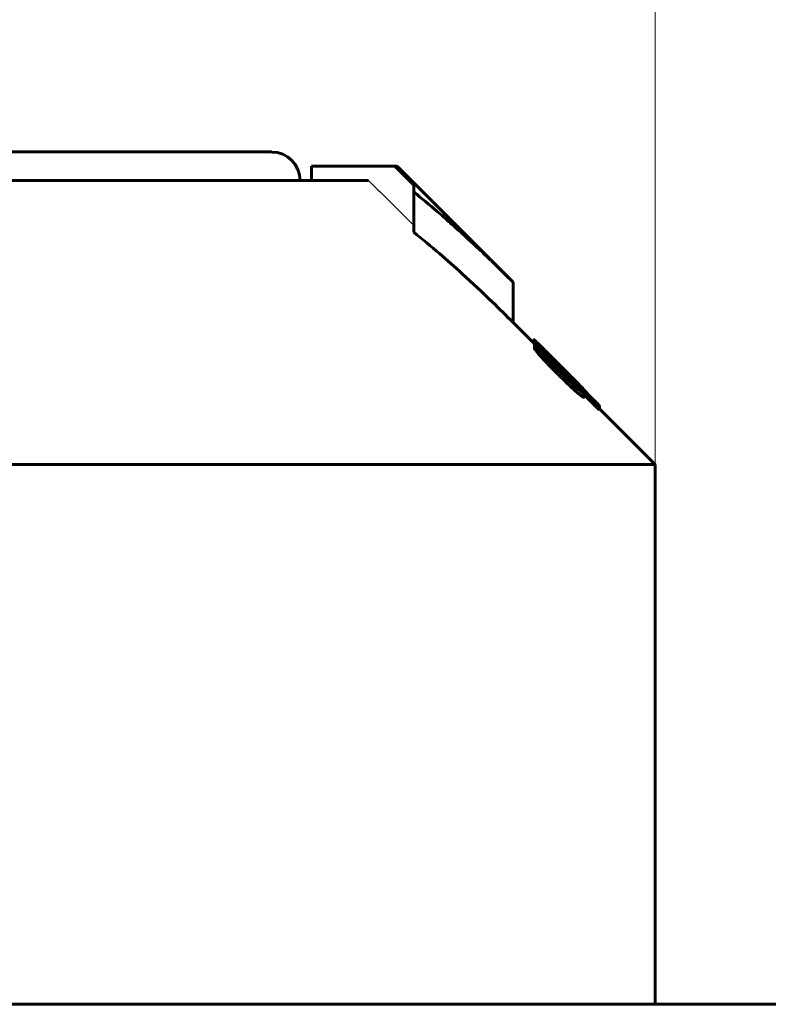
# Model space of a CAD drawing. Header units: millimetres. Extents: x 0 to 841, y 0 to 594.
# Tile 15 of 29: x 233 to 246, y 354 to 371. Entities that reach past the tile are written whole.
import ezdxf

# ---------------------------------------------------------------- set-up
doc = ezdxf.new("R2010")
doc.units = ezdxf.units.MM
for name, pattern in [('K5LT-1', [0]), ('K5LT_BASIC', [0]), ('K5LT_THIN', [0])]:
    doc.linetypes.add(name, pattern=pattern)
doc.layers.add('Системный слой', color=7, linetype='Continuous')
doc.layers.add('Системный слой (1)', color=7, linetype='Continuous', true_color=0x6c6c6c)
doc.styles.add('KDIMTEXTSTYLE', font='txt', dxfattribs={"width": 0.96, "oblique": 15, "height": 5})
doc.styles.add('KTEXTSTYLE', font='txt', dxfattribs={"width": 0.96, "height": 5})
doc.dimstyles.new('KDIMSTYLE (0.50)', dxfattribs={"dimtxt": 5, "dimasz": 1, "dimexe": 2, "dimexo": 0, "dimgap": 1, "dimtad": 1, "dimlfac": 2, "dimtxsty": 'KDIMTEXTSTYLE', "dimsah": 1, "dimcen": 0, "dimdle": 1, "dimadec": 0, "dimazin": 0, "dimtfac": 0.667, "dimtmove": 0, "dimatfit": 3, "dimfxl": 1, "dimtvp": 1, "dimtolj": 1, "dimtzin": 0, "dimarcsym": 0})

# ---------------------------------------------------------------- blocks, each defined once
blk = doc.blocks.new('U7')
at = {"layer": 'Системный слой (1)', "color": 150, "linetype": 'K5LT_BASIC', "lineweight": 60, "true_color": 0x0080ff}
for p, q in [((241.551, 365.219), (241.19, 365.581)), ((243.69, 363.081), (242.707, 364.063))]:
    blk.add_line(p, q, dxfattribs=at)
blk = doc.blocks.new('U12')
at = {"layer": 'Системный слой (1)', "color": 150, "linetype": 'K5LT_BASIC', "lineweight": 60, "true_color": 0x0080ff}
for p, q in [((242.423, 364.41), (242.424, 364.409)), ((242.424, 364.409), (242.424, 364.409)), ((242.424, 364.409), (242.424, 364.408))]:
    blk.add_line(p, q, dxfattribs=at)
blk = doc.blocks.new('U13')
at = {"layer": 'Системный слой (1)', "color": 150, "linetype": 'K5LT_BASIC', "lineweight": 60, "true_color": 0x0080ff}
for p, q in [((241.551, 365.211), (241.553, 365.208)), ((241.553, 365.208), (241.557, 365.203)), ((241.557, 365.203), (241.564, 365.194))]:
    blk.add_line(p, q, dxfattribs=at)
blk = doc.blocks.new('U20')
at = {"layer": 'Системный слой (1)', "color": 150, "linetype": 'K5LT_BASIC', "lineweight": 60, "true_color": 0x0080ff}
for p, q in [((222.94, 368.581), (229.94, 368.581)), ((229.94, 368.581), (236.94, 368.581))]:
    blk.add_line(p, q, dxfattribs=at)
blk = doc.blocks.new('D0')
at = {"layer": 'Системный слой (1)'}
for points in [[(220.69, 376.096), (221.19, 376.755), (216.19, 376.096), (221.19, 375.438)], [(238.69, 375.438), (243.69, 376.096), (238.69, 376.755), (239.19, 376.096)]]:
    blk.add_hatch(color=7, dxfattribs=at).paths.add_polyline_path(points)
at = {"layer": 'Системный слой (1)', "color": 7, "linetype": 'K5LT_THIN', "lineweight": 18}
for p, q in [((216.19, 358.581), (216.19, 378.096)), ((243.69, 358.581), (243.69, 378.096)), ((216.19, 376.096), (221.19, 376.755)), ((221.19, 376.755), (220.69, 376.096)), ((239.19, 376.096), (238.69, 376.755)), ((238.69, 376.755), (243.69, 376.096)), ((221.19, 375.438), (216.19, 376.096)), ((216.19, 376.096), (243.69, 376.096)), ((220.69, 376.096), (221.19, 375.438)), ((243.69, 376.096), (238.69, 375.438)), ((238.69, 375.438), (239.19, 376.096))]:
    blk.add_line(p, q, dxfattribs=at)
blk.add_wipeout([(226.252, 377.096), (226.252, 384.478), (233.333, 384.478), (233.333, 377.096)]).dxf.layer = 'Системный слой (1)'
at = {"layer": 'Системный слой (1)', "color": 7, "insert": (226.252, 383.684), "char_height": 5, "attachment_point": 1, "style": 'KTEXTSTYLE'}
blk.add_mtext('\\fArial|b0|c204|p34;\\H5.0;\\W1.000;\\Q15;\\fGOST Type AU|b0|i0|c204|p34;\\Q15;\\W0.960;55', dxfattribs=at)
blk = doc.blocks.new('KDIMARROW_01')
at = {"layer": 'Системный слой'}
blk.add_hatch(color=0, dxfattribs=at).paths.add_polyline_path([(0, 0), (-5, 0.658), (-4.5, 0), (-5, -0.658)])
at = {"layer": 'Системный слой', "color": 0, "linetype": 'K5LT_THIN', "lineweight": 18}
for p, q in [((-4.5, 0), (-5, 0.658)), ((-5, 0.658), (0, 0)), ((0, 0), (-5, -0.658)), ((-5, -0.658), (-4.5, 0))]:
    blk.add_line(p, q, dxfattribs=at)
at = {"layer": 'Системный слой (1)', "color": 0, "linetype": 'K5LT_THIN', "lineweight": 18}
blk.add_line((645.225, 310.581), (644.725, 310.581), dxfattribs=at)

msp = doc.modelspace()

# ---------------------------------------------------------------- linework, layer by layer
at = {"layer": 'Системный слой (1)', "color": 150, "linetype": 'K5LT_BASIC', "lineweight": 60, "true_color": 0x0080ff}
for p, q in [((239.1051, 368.3306), (237.6401, 368.3306)), ((237.6401, 368.0806), (237.6401, 368.3306)), ((239.1051, 368.3306), (239.1468, 368.3306)), ((239.4397, 367.9975), (239.1051, 368.3306)), ((241.1897, 366.2877), (239.1468, 368.3306)), ((230.8147, 368.0806), (238.6458, 368.0806)), ((239.4397, 367.8779), (239.4397, 367.9975)), ((239.4397, 367.1708), (239.4397, 367.8779)), ((241.1897, 365.5806), (241.1897, 366.2877)), ((241.5511, 365.2109), (241.5511, 365.2816)), ((241.5643, 365.1256), (241.5643, 365.1963)), ((241.5692, 365.2475), (241.5692, 365.2496)), ((241.5692, 365.1988), (241.5692, 365.2475)), ((241.604, 365.0663), (241.604, 365.137)), ((241.6346, 365.1885), (241.6346, 365.1888)), ((242.6325, 364.1833), (241.6346, 365.1788)), ((241.6966, 365.134), (241.6966, 365.1385)), ((241.7429, 365.0099), (241.7429, 365.0272)), ((242.0008, 364.7996), (241.8958, 364.9031)), ((241.9, 364.9407), (241.9703, 364.8705)), ((241.9669, 364.8569), (241.9322, 364.8915)), ((241.9703, 364.8705), (242.0356, 364.8052)), ((242.005, 364.7951), (242.0265, 364.774)), ((242.0149, 364.8093), (242.0149, 364.8238)), ((242.0265, 364.7138), (242.0265, 364.7593)), ((242.1009, 364.6416), (242.1009, 364.684)), ((242.2415, 364.5919), (242.2415, 364.5913)), ((242.253, 364.405), (242.253, 364.4757)), ((242.2663, 364.5022), (242.2663, 364.4974)), ((242.3928, 364.4316), (242.4143, 364.4104)), ((242.4143, 364.4104), (242.5804, 364.2444)), ((242.4234, 364.4107), (242.4234, 364.4102)), ((242.4234, 364.4013), (242.4234, 364.4102)), ((242.4242, 364.4005), (242.4242, 364.4083)), ((242.4316, 364.2647), (242.4316, 364.3354)), ((242.4316, 364.313), (242.6325, 364.1126)), ((242.707, 364.1139), (242.707, 364.1137)), ((242.707, 364.043), (242.707, 364.1137)), ((216.1897, 363.0806), (243.6897, 363.0806)), ((243.6897, 353.5806), (243.6897, 363.0806)), ((312.3897, 353.5806), (147.4897, 353.5806))]:
    msp.add_line(p, q, dxfattribs=at)
msp.add_arc((236.9397, 368.0806), 0.5, 0, 90, dxfattribs=at)
at = {"layer": 'Системный слой (1)', "color": 7, "linetype": 'K5LT-1'}
msp.add_open_spline([(238.6458, 368.0806), (238.7547, 367.9722), (239.0193, 367.7089), (239.2839, 367.4454), (239.4397, 367.2904)], degree=3, knots=[0, 0, 0, 0, 1.3013895, 3.1630878, 3.1630878, 3.1630878, 3.1630878], dxfattribs=at)
at = {"layer": 'Системный слой (1)', "color": 150, "linetype": 'K5LT_BASIC', "lineweight": 60, "true_color": 0x0080ff}
for points, knots in [([(241.1897, 366.2877), (241.0651, 366.4122), (240.8641, 366.61), (240.5774, 366.8833), (240.3335, 367.1098), (240.0897, 367.3294), (239.7935, 367.5876), (239.5786, 367.7664), (239.4397, 367.8779)], [0, 0, 0, 0, 1.9788993, 3.1773903, 4.4856739, 5.7643781, 6.9282038, 9, 9, 9, 9]), ([(239.4397, 367.1708), (239.5924, 367.0482), (239.8787, 366.8092), (240.3408, 366.399), (240.7722, 365.9933), (241.0687, 365.7015), (241.1897, 365.5806)], [0, 0, 0, 0, 1.7718437, 3.3550191, 5.5051957, 7, 7, 7, 7]), ([(241.6825, 365.1572), (241.6581, 365.1812), (241.6274, 365.2114), (241.5856, 365.2517), (241.5646, 365.2714), (241.553, 365.2812), (241.5511, 365.2822), (241.5511, 365.2816)], [0, 0, 0, 0, 2.949434, 3.837152, 6.1807119, 6.8776071, 8, 8, 8, 8]), ([(241.5511, 365.2816), (241.5511, 365.2813), (241.5519, 365.2798), (241.555, 365.2758), (241.5597, 365.2701), (241.5682, 365.2604), (241.5802, 365.2471), (241.6011, 365.2244), (241.6201, 365.2041), (241.6346, 365.1888)], [0, 0, 0, 0, 1.255401, 1.8837078, 2.8436873, 4.1305999, 5.5536026, 6.7823319, 10, 10, 10, 10]), ([(241.8958, 364.9031), (241.8673, 364.9309), (241.8293, 364.9677), (241.7718, 365.0228), (241.7325, 365.0601), (241.6895, 365.1002), (241.6568, 365.1299), (241.6303, 365.1534), (241.6087, 365.1716), (241.5907, 365.186), (241.5746, 365.197), (241.5659, 365.2004), (241.5643, 365.198), (241.5643, 365.1963)], [0, 0, 0, 0, 2.7389404, 3.5744884, 5.4971526, 6.586259, 7.9609838, 8.979843, 9.6996702, 10.7650826, 11.7383966, 13.0329447, 14, 14, 14, 14]), ([(241.5643, 365.1963), (241.5643, 365.1944), (241.5666, 365.1884), (241.5785, 365.1698), (241.5931, 365.1507), (241.604, 365.137)], [0, 0, 0, 0, 1.6421337, 3.171794, 6, 6, 6, 6]), ([(241.5643, 365.1256), (241.5643, 365.1237), (241.5666, 365.1177), (241.5785, 365.0991), (241.5931, 365.0799), (241.604, 365.0663)], [0, 0, 0, 0, 1.6421337, 3.171794, 6, 6, 6, 6]), ([(241.6346, 365.1885), (241.6293, 365.1938), (241.6214, 365.2016), (241.6108, 365.212), (241.6025, 365.22), (241.5937, 365.2285), (241.5857, 365.2359), (241.5792, 365.2417), (241.5734, 365.2467), (241.5706, 365.2488), (241.5692, 365.2496)], [0, 0, 0, 0, 1.9899451, 2.9114029, 4.0126886, 5.2340796, 6.5841866, 7.8136586, 8.9936483, 11, 11, 11, 11]), ([(241.5692, 365.2475), (241.5739, 365.2423), (241.5844, 365.2309), (241.5997, 365.2145), (241.6143, 365.1994), (241.6251, 365.1883), (241.6318, 365.1815), (241.6346, 365.1788)], [0, 0, 0, 0, 2.1867382, 4.5665001, 5.934341, 7.1673344, 8, 8, 8, 8]), ([(241.604, 365.137), (241.6213, 365.1165), (241.652, 365.0808), (241.7014, 365.0257), (241.7436, 364.9797), (241.7851, 364.9356), (241.8601, 364.8571), (241.9259, 364.7907), (241.9785, 364.7386)], [0, 0, 0, 0, 1.6866765, 2.7472146, 3.920043, 4.7990422, 5.6504497, 9, 9, 9, 9]), ([(241.9, 364.9407), (241.876, 364.9646), (241.8413, 364.9993), (241.7953, 365.0451), (241.7461, 365.0941), (241.7082, 365.1317), (241.6825, 365.1572)], [0, 0, 0, 0, 2.25945, 3.2806313, 4.3917247, 7, 7, 7, 7]), ([(241.6966, 365.1385), (241.695, 365.1397), (241.6928, 365.1414), (241.6904, 365.1432), (241.6893, 365.144), (241.6886, 365.1445), (241.6883, 365.1446), (241.6883, 365.1445)], [0, 0, 0, 0, 3.5586199, 5.158078, 6.4454989, 7.0614476, 8, 8, 8, 8]), ([(241.9322, 364.8915), (241.9055, 364.9185), (241.8583, 364.9661), (241.8065, 365.0189), (241.7706, 365.0557), (241.7486, 365.0785), (241.7286, 365.0994), (241.7149, 365.1139), (241.7038, 365.1259), (241.6964, 365.1341), (241.6917, 365.1396), (241.6889, 365.1431), (241.6883, 365.1442), (241.6883, 365.1445)], [0, 0, 0, 0, 3.6694051, 6.3824921, 7.2621527, 8.8976875, 9.740477, 10.6047908, 11.4373618, 12.1830808, 12.7180731, 13.3401948, 14, 14, 14, 14]), ([(242.0149, 364.8238), (241.9837, 364.855), (241.9268, 364.9119), (241.8664, 364.972), (241.8165, 365.0215), (241.7783, 365.0593), (241.7437, 365.0932), (241.7231, 365.1132), (241.7095, 365.1263), (241.7002, 365.1351), (241.6966, 365.1385)], [0, 0, 0, 0, 3.0257276, 5.426372, 5.8413823, 7.9301648, 9.2487271, 9.5892844, 10.3926081, 11, 11, 11, 11]), ([(241.604, 365.0663), (241.6213, 365.0458), (241.652, 365.0101), (241.7014, 364.955), (241.7436, 364.909), (241.7851, 364.8649), (241.8601, 364.7864), (241.9259, 364.72), (241.9785, 364.6679)], [0, 0, 0, 0, 1.6866765, 2.7472146, 3.920043, 4.7990422, 5.6504497, 9, 9, 9, 9]), ([(241.7429, 365.0272), (241.7397, 365.0295), (241.7348, 365.0329), (241.7279, 365.0368), (241.7255, 365.0371), (241.7255, 365.0357)], [0, 0, 0, 0, 1.9675567, 3.2691775, 6, 6, 6, 6]), ([(241.7255, 365.0357), (241.7255, 365.0351), (241.726, 365.0334), (241.7285, 365.0287), (241.734, 365.0209), (241.7431, 365.0095), (241.7553, 364.9951), (241.7702, 364.9782), (241.787, 364.9597), (241.8076, 364.9373), (241.8329, 364.9103), (241.8634, 364.8784), (241.885, 364.8559), (241.8958, 364.8447)], [0, 0, 0, 0, 0.6445906, 1.3999203, 2.3350961, 3.4037266, 4.5100799, 5.6836366, 6.9708668, 8.1763586, 9.9555229, 11.9790395, 14, 14, 14, 14]), ([(242.0265, 364.7593), (242.0004, 364.7853), (241.958, 364.8273), (241.9096, 364.8743), (241.8795, 364.9033), (241.8572, 364.9245), (241.8219, 364.9578), (241.7813, 364.9949), (241.7536, 365.0185), (241.7429, 365.0272)], [0, 0, 0, 0, 2.5865083, 4.1461658, 4.7754686, 5.5951797, 6.3885261, 8.4236434, 10, 10, 10, 10]), ([(241.8958, 364.8447), (241.9072, 364.8329), (241.9344, 364.8051), (241.9625, 364.7771), (241.9785, 364.7611)], [0, 0, 0, 0, 2.1307133, 5, 5, 5, 5]), ([(241.9669, 364.8569), (241.9873, 364.8366), (242.0197, 364.8044), (242.0768, 364.748), (242.1133, 364.7122), (242.1373, 364.6888)], [0, 0, 0, 0, 2.1303978, 3.3915478, 6, 6, 6, 6]), ([(242.005, 364.7951), (242.005, 364.7951), (242.0048, 364.7954), (242.004, 364.7964), (242.0026, 364.7978), (242.0016, 364.7989), (242.0008, 364.7996)], [0, 0, 0, 0, 1.9438445, 3.4687981, 4.6490624, 7, 7, 7, 7]), ([(242.2415, 364.5919), (242.2415, 364.5922), (242.2405, 364.5937), (242.2359, 364.599), (242.2274, 364.6083), (242.2145, 364.6218), (242.197, 364.6399), (242.1788, 364.6585), (242.158, 364.6796), (242.1256, 364.7125), (242.0774, 364.7611), (242.0363, 364.8024), (242.0149, 364.8238)], [0, 0, 0, 0, 0.8072626, 1.5516051, 2.2762314, 3.4166502, 4.3249475, 5.3922374, 6.317798, 7.4544196, 10.0881863, 13, 13, 13, 13]), ([(242.3274, 364.5119), (242.3043, 364.5353), (242.2688, 364.5712), (242.2165, 364.6239), (242.1708, 364.6697), (242.1096, 364.7311), (242.0637, 364.7771), (242.0356, 364.8052)], [0, 0, 0, 0, 2.0554221, 3.0843864, 4.4131471, 5.8131485, 8, 8, 8, 8]), ([(241.9785, 364.7611), (242.0055, 364.7343), (242.0541, 364.6865), (242.1057, 364.6369), (242.1461, 364.5987), (242.1782, 364.5689), (242.2124, 364.5386), (242.2335, 364.521), (242.2458, 364.5113), (242.257, 364.503), (242.263, 364.4991), (242.2663, 364.4974)], [0, 0, 0, 0, 2.9810747, 5.2395174, 5.6124674, 7.4565458, 8.8525618, 9.8071998, 10.4456516, 10.9074993, 12, 12, 12, 12]), ([(241.9785, 364.7386), (242.0061, 364.7113), (242.0495, 364.6687), (242.1082, 364.6119), (242.1726, 364.5503), (242.2208, 364.5053), (242.253, 364.4757)], [0, 0, 0, 0, 2.1029503, 3.2847939, 4.4496956, 7, 7, 7, 7]), ([(241.9785, 364.6679), (242.0061, 364.6406), (242.0495, 364.598), (242.1082, 364.5412), (242.1726, 364.4796), (242.2208, 364.4346), (242.253, 364.405)], [0, 0, 0, 0, 2.1029503, 3.2847939, 4.4496956, 7, 7, 7, 7]), ([(242.3539, 364.435), (242.3239, 364.4675), (242.2789, 364.5155), (242.2167, 364.5805), (242.1726, 364.6262), (242.1097, 364.6905), (242.0604, 364.7402), (242.0265, 364.774)], [0, 0, 0, 0, 2.520863, 3.5822739, 4.6451671, 5.7096175, 8, 8, 8, 8]), ([(242.1009, 364.684), (242.0891, 364.6959), (242.0721, 364.7131), (242.0496, 364.7359), (242.0365, 364.7491), (242.0287, 364.757), (242.0265, 364.7593)], [0, 0, 0, 0, 3.3224066, 4.7639032, 6.3516088, 7, 7, 7, 7]), ([(242.2663, 364.5022), (242.2663, 364.5029), (242.2655, 364.5048), (242.2623, 364.5097), (242.2571, 364.5165), (242.2485, 364.5269), (242.236, 364.5411), (242.2207, 364.558), (242.2036, 364.5765), (242.1823, 364.5992), (242.1484, 364.6348), (242.1196, 364.6647), (242.1009, 364.684)], [0, 0, 0, 0, 0.7813366, 1.3495392, 2.0702854, 2.9838141, 4.0629107, 5.2567266, 6.4578762, 7.662141, 9.541349, 13, 13, 13, 13]), ([(242.1373, 364.6888), (242.1573, 364.6694), (242.1797, 364.6479), (242.2024, 364.6264), (242.2106, 364.6187), (242.2207, 364.6092), (242.2305, 364.6001), (242.237, 364.5944), (242.2406, 364.5915), (242.2415, 364.591), (242.2415, 364.5913)], [0, 0, 0, 0, 4.7262737, 5.291516, 6.0551806, 7.0083677, 8.3209082, 9.4179457, 10.0529391, 11, 11, 11, 11]), ([(242.253, 364.4757), (242.2814, 364.4502), (242.3166, 364.4192), (242.361, 364.3815), (242.3848, 364.362), (242.4035, 364.348), (242.4137, 364.3409), (242.4219, 364.3358), (242.4295, 364.3324), (242.4316, 364.3335), (242.4316, 364.3354)], [0, 0, 0, 0, 3.5334839, 4.4180246, 6.270566, 7.2510309, 7.9596523, 8.6088084, 9.5764456, 11, 11, 11, 11]), ([(242.4234, 364.4107), (242.4234, 364.4112), (242.4201, 364.4154), (242.4083, 364.4283), (242.392, 364.4456), (242.3658, 364.4727), (242.3424, 364.4967), (242.3274, 364.5119)], [0, 0, 0, 0, 1.508274, 2.7238396, 3.9721712, 5.5074848, 8, 8, 8, 8]), ([(242.4316, 364.3354), (242.4316, 364.3373), (242.4299, 364.3417), (242.4231, 364.3526), (242.4117, 364.3681), (242.3887, 364.3958), (242.3668, 364.4206), (242.3539, 364.435)], [0, 0, 0, 0, 1.5972649, 2.3561596, 3.797082, 5.700631, 8, 8, 8, 8]), ([(242.3928, 364.4316), (242.3927, 364.4317), (242.3925, 364.432), (242.3919, 364.4326), (242.3912, 364.4333), (242.3902, 364.4343), (242.3883, 364.4362), (242.3819, 364.4427), (242.3716, 364.453), (242.3624, 364.4622), (242.358, 364.4665)], [0, 0, 0, 0, 0.2314236, 0.410892, 0.5932977, 0.8951706, 1.4253799, 2.3849384, 6.9392411, 11, 11, 11, 11]), ([(242.358, 364.4665), (242.366, 364.4591), (242.3773, 364.4487), (242.3935, 364.434), (242.4049, 364.4239), (242.414, 364.4162), (242.4213, 364.4104), (242.4234, 364.4095), (242.4234, 364.4102)], [0, 0, 0, 0, 1.7485844, 2.6370398, 4.3793625, 5.4547982, 6.6503268, 9, 9, 9, 9]), ([(242.253, 364.405), (242.2814, 364.3795), (242.3166, 364.3484), (242.361, 364.3108), (242.3848, 364.2913), (242.4035, 364.2772), (242.4137, 364.2702), (242.4219, 364.2651), (242.4295, 364.2617), (242.4316, 364.2628), (242.4316, 364.2647)], [0, 0, 0, 0, 3.5334839, 4.4180246, 6.270566, 7.2510309, 7.9596523, 8.6088084, 9.5764456, 11, 11, 11, 11]), ([(242.6937, 364.1292), (242.6889, 364.1345), (242.68, 364.1438), (242.664, 364.1603), (242.64, 364.1847), (242.6108, 364.214), (242.5882, 364.2366), (242.5804, 364.2444)], [0, 0, 0, 0, 1.4373072, 2.1759661, 3.4944567, 6.4375494, 8, 8, 8, 8]), ([(242.6325, 364.1833), (242.6378, 364.178), (242.6491, 364.1668), (242.664, 364.1523), (242.6768, 364.1401), (242.6865, 364.1311), (242.6982, 364.1207), (242.7039, 364.1159), (242.707, 364.1137)], [0, 0, 0, 0, 1.4400003, 3.0605342, 4.1256164, 5.3114701, 6.3899683, 9, 9, 9, 9]), ([(242.6325, 364.1126), (242.6378, 364.1073), (242.6491, 364.0961), (242.664, 364.0816), (242.6768, 364.0694), (242.6865, 364.0604), (242.6982, 364.0499), (242.7039, 364.0452), (242.707, 364.043)], [0, 0, 0, 0, 1.4400003, 3.0605342, 4.1256164, 5.3114701, 6.3899683, 9, 9, 9, 9]), ([(242.707, 364.1139), (242.7069, 364.114), (242.7068, 364.1142), (242.7064, 364.1148), (242.7057, 364.1157), (242.7045, 364.117), (242.702, 364.12), (242.6982, 364.1242), (242.695, 364.1278), (242.6937, 364.1292)], [0, 0, 0, 0, 0.6878962, 1.2020736, 1.9301211, 2.8559334, 4.1539904, 7.7619531, 10, 10, 10, 10])]:
    msp.add_open_spline(points, degree=3, knots=knots, dxfattribs=at)

# ---------------------------------------------------------------- block references
at = {"layer": 'Системный слой (1)'}
for name in ['U20', 'U7', 'U13', 'U12']:
    msp.add_blockref(name, (0, 0), dxfattribs=at)

# ---------------------------------------------------------------- next in the draw order: dimensions: what is measured, and where the dimension line sits
at = {"layer": 'Системный слой (1)', "color": 7}
dim = msp.add_linear_dim(base=(216.1897, 376.0965), p1=(243.6897, 358.5806), p2=(216.1897, 358.5806), dimstyle='KDIMSTYLE (0.50)', override={"dimexo": 0, "dimpost": '\\fGOST Type AU|b0|c204|p34;\\H5.0;\\W0.960;\\Q15;<>', "dimblk1": 'KDIMARROW_01', "dimblk2": 'KDIMARROW_01', "dimse1": 0, "dimse2": 0, "dimclrt": 7, "dimtol": 1, "dimtp": 0, "dimtm": 0, "dimtdec": 5, "dimtolj": 1}, dxfattribs=at)
dim.commit()
dim.dimension.update_dxf_attribs({"geometry": 'D0', "text_midpoint": (229.9397, 376.0965), "dimtype": 160})

doc.saveas('drawing.dxf')
